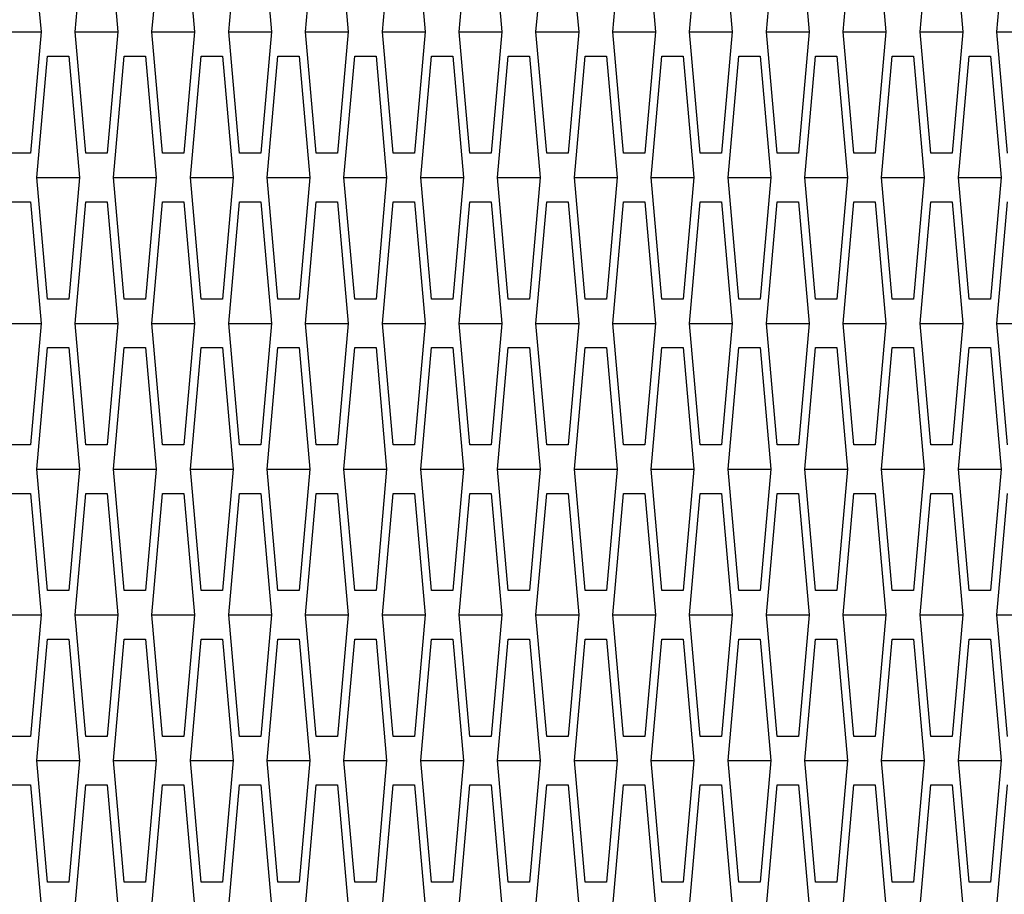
# Model space of a CAD drawing. Header units: millimetres. Extents: x 0 to 420, y 0 to 297.
# Tile 240 of 256: x 227.48 to 229.51, y 217.95 to 219.75. Entities that reach past the tile are written whole.
import ezdxf

# ---------------------------------------------------------------- set-up
doc = ezdxf.new("R2010")
doc.units = ezdxf.units.MM
doc.header["$LTSCALE"] = 23.1
doc.layers.get('0').update_dxf_attribs({"linetype": 'CONTINUOUS'})
doc.layers.add('DIM_PILOTEES', color=7, linetype='CONTINUOUS')
doc.styles.add('TEXTSTYLE_2', font='txt', dxfattribs={"width": 0.97619})
doc.styles.add('TEXTSTYLE_3', font='txt', dxfattribs={"width": 1.071429})
doc.styles.add('TEXTSTYLE_6', font='txt', dxfattribs={"width": 1.178571})
doc.dimstyles.new('DIMSTYLE_1', dxfattribs={"dimtxt": 2.5, "dimasz": 0.1875, "dimexe": 0.125, "dimexo": 0.0625, "dimgap": 1.25, "dimtad": 0, "dimtih": 1, "dimtoh": 1, "dimdsep": 46, "dimtxsty": 'TEXTSTYLE_2', "dimblk": '_FILLED', "dimblk1": '_FILLED', "dimblk2": '_FILLED', "dimcen": 0.09, "dimazin": 2, "dimtfac": 1, "dimtofl": 0, "dimtmove": 0, "dimatfit": 3, "dimldrblk": '_FILLED', "dimfxl": 1, "dimtolj": 1, "dimarcsym": 0})
doc.dimstyles.new('DIMSTYLE_2', dxfattribs={"dimtxt": 2.5, "dimasz": 0.1875, "dimexe": 0.125, "dimexo": 0.0625, "dimgap": 1.25, "dimtad": 0, "dimtih": 1, "dimtoh": 1, "dimdsep": 46, "dimtxsty": 'TEXTSTYLE_3', "dimblk": '_FILLED', "dimblk1": '_FILLED', "dimblk2": '_FILLED', "dimcen": 0.09, "dimazin": 2, "dimtfac": 1, "dimtofl": 0, "dimtmove": 0, "dimatfit": 3, "dimldrblk": '_FILLED', "dimfxl": 1, "dimtolj": 1, "dimarcsym": 0})
doc.dimstyles.new('DIMSTYLE_5', dxfattribs={"dimtxt": 2.5, "dimasz": 0.1875, "dimexe": 0.125, "dimexo": 0.0625, "dimgap": 1.25, "dimtad": 0, "dimtih": 1, "dimtoh": 1, "dimdsep": 46, "dimtxsty": 'TEXTSTYLE_6', "dimblk": '_FILLED', "dimblk1": '_FILLED', "dimblk2": '_FILLED', "dimcen": 0.09, "dimazin": 2, "dimtfac": 1, "dimtofl": 0, "dimtmove": 0, "dimatfit": 3, "dimldrblk": '_FILLED', "dimfxl": 1, "dimtolj": 1, "dimarcsym": 0})

# ---------------------------------------------------------------- blocks, each defined once
blk = doc.blocks.new('_FILLED')
at = {"color": 0, "linetype": 'BYBLOCK'}
blk.add_solid([(0, 0), (-1, 0.167), (-1, -0.167)], dxfattribs=at)
blk = doc.blocks.new('*D0')
at = {"layer": 'DIM_PILOTEES', "color": 2, "linetype": 'CONTINUOUS'}
for p, q in [((218.8808, 254.2086), (215.0951, 254.2086)), ((215.2201, 254.2086), (215.2201, 191.7537)), ((273.8528, 254.2086), (218.8808, 254.2086)), ((215.2201, 129.4471), (215.2201, 186.7537)), ((218.8808, 129.4471), (215.0951, 129.4471)), ((273.8782, 129.4471), (218.8808, 129.4471))]:
    blk.add_line(p, q, dxfattribs=at)
at = {"layer": 'DIM_PILOTEES', "color": 2, "linetype": 'CONTINUOUS', "xscale": 0.1875, "yscale": 0.1875, "zscale": 0.1875}
for p, rotation in [((215.2201, 254.2086), 90), ((215.2201, 129.4471), 270)]:
    blk.add_blockref('_FILLED', p, dxfattribs=dict(at, rotation=rotation))
at = {"layer": 'DIM_PILOTEES', "color": 2, "linetype": 'CONTINUOUS', "insert": (215.2201, 190.5037), "char_height": 2.5, "width": 10.982143, "attachment_point": 2, "line_spacing_factor": 0.9, "style": 'TEXTSTYLE_2'}
blk.add_mtext('{\\ftxt;\\W0.0001;\\H0.0001;\\~}{\\ftxt;\\W2.9285714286;\\H2.5; }{\\ftxt;\\W0.0001;\\H0.0001;\\~}', dxfattribs=at)
blk = doc.blocks.new('*D1')
at = {"layer": 'DIM_PILOTEES', "color": 2, "linetype": 'CONTINUOUS'}
for p, q in [((226.3883, 264.6125), (226.3883, 265.9875)), ((243.2945, 264.6125), (243.2945, 265.9875)), ((226.3883, 265.8625), (225.8883, 265.8625)), ((243.2945, 265.8625), (243.7945, 265.8625)), ((226.3883, 206.2157), (226.3883, 264.6125)), ((243.2945, 226.5584), (243.2945, 264.6125))]:
    blk.add_line(p, q, dxfattribs=at)
at = {"layer": 'DIM_PILOTEES', "color": 2, "linetype": 'CONTINUOUS', "xscale": 0.1875, "yscale": 0.1875, "zscale": 0.1875}
blk.add_blockref('_FILLED', (226.3883, 265.8625), dxfattribs=at)
at = {"layer": 'DIM_PILOTEES', "color": 2, "linetype": 'CONTINUOUS', "xscale": 0.1875, "yscale": 0.1875, "zscale": 0.1875, "rotation": 180}
blk.add_blockref('_FILLED', (243.2945, 265.8625), dxfattribs=at)
at = {"layer": 'DIM_PILOTEES', "color": 2, "linetype": 'CONTINUOUS', "insert": (235.5503, 267.1125), "char_height": 2.5, "width": 8.035714, "attachment_point": 2, "line_spacing_factor": 0.9, "style": 'TEXTSTYLE_3'}
blk.add_mtext('{\\ftxt;\\W0.0001;\\H0.0001;\\~}{\\ftxt;\\W2.1428571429;\\H2.5; }{\\ftxt;\\W0.0001;\\H0.0001;\\~}', dxfattribs=at)
blk = doc.blocks.new('*D8')
at = {"layer": 'DIM_PILOTEES', "color": 2, "linetype": 'CONTINUOUS'}
for p, q in [((226.3883, 276.7141), (226.3883, 278.0891)), ((276.2211, 276.7141), (276.2211, 278.0891)), ((226.3883, 277.9641), (248.9616, 277.9641)), ((276.2211, 277.9641), (257.3545, 277.9641)), ((226.3883, 206.2157), (226.3883, 276.7141)), ((276.2211, 241.6204), (276.2211, 276.7141))]:
    blk.add_line(p, q, dxfattribs=at)
at = {"layer": 'DIM_PILOTEES', "color": 2, "linetype": 'CONTINUOUS', "xscale": 0.1875, "yscale": 0.1875, "zscale": 0.1875, "rotation": 180}
blk.add_blockref('_FILLED', (226.3883, 277.9641), dxfattribs=at)
at = {"layer": 'DIM_PILOTEES', "color": 2, "linetype": 'CONTINUOUS', "xscale": 0.1875, "yscale": 0.1875, "zscale": 0.1875}
blk.add_blockref('_FILLED', (276.2211, 277.9641), dxfattribs=at)
at = {"layer": 'DIM_PILOTEES', "color": 2, "linetype": 'CONTINUOUS', "insert": (253.158, 279.2141), "char_height": 2.5, "width": 8.839286, "attachment_point": 2, "line_spacing_factor": 0.9, "style": 'TEXTSTYLE_6'}
blk.add_mtext('{\\ftxt;\\W0.0001;\\H0.0001;\\~}{\\ftxt;\\W2.3571428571;\\H2.5; }{\\ftxt;\\W0.0001;\\H0.0001;\\~}', dxfattribs=at)

msp = doc.modelspace()

# ---------------------------------------------------------------- linework, layer by layer
at = {"color": 3, "linetype": 'CONTINUOUS'}
for p, q in [((227.503, 219.972), (227.5249, 219.722)), ((227.5952, 219.722), (227.6171, 219.972)), ((227.6611, 219.972), (227.683, 219.722)), ((227.7533, 219.722), (227.7752, 219.972)), ((227.8191, 219.972), (227.8411, 219.722)), ((227.9114, 219.722), (227.9333, 219.972)), ((227.9772, 219.972), (227.9992, 219.722)), ((228.0695, 219.722), (228.0914, 219.972)), ((228.1353, 219.972), (228.1573, 219.722)), ((228.2275, 219.722), (228.2495, 219.972)), ((228.2934, 219.972), (228.3154, 219.722)), ((228.3856, 219.722), (228.4076, 219.972)), ((228.4515, 219.972), (228.4735, 219.722)), ((228.5437, 219.722), (228.5657, 219.972)), ((228.6096, 219.972), (228.6316, 219.722)), ((228.7018, 219.722), (228.7238, 219.972)), ((228.7677, 219.972), (228.7897, 219.722)), ((228.8599, 219.722), (228.8819, 219.972)), ((228.9258, 219.972), (228.9477, 219.722)), ((229.018, 219.722), (229.04, 219.972)), ((229.0839, 219.972), (229.1058, 219.722)), ((229.1761, 219.722), (229.1981, 219.972)), ((229.242, 219.972), (229.2639, 219.722)), ((229.3342, 219.722), (229.3561, 219.972)), ((229.4001, 219.972), (229.422, 219.722)), ((229.4923, 219.722), (229.5142, 219.972)), ((227.5249, 219.722), (227.503, 219.472)), ((227.6171, 219.472), (227.5952, 219.722)), ((227.683, 219.722), (227.6611, 219.472)), ((227.7752, 219.472), (227.7533, 219.722)), ((227.8411, 219.722), (227.8191, 219.472)), ((227.9333, 219.472), (227.9114, 219.722)), ((227.9992, 219.722), (227.9772, 219.472)), ((228.0914, 219.472), (228.0695, 219.722)), ((228.1573, 219.722), (228.1353, 219.472)), ((228.2495, 219.472), (228.2275, 219.722)), ((228.3154, 219.722), (228.2934, 219.472)), ((228.4076, 219.472), (228.3856, 219.722)), ((228.4735, 219.722), (228.4515, 219.472)), ((228.5657, 219.472), (228.5437, 219.722)), ((228.6316, 219.722), (228.6096, 219.472)), ((228.7238, 219.472), (228.7018, 219.722)), ((228.7897, 219.722), (228.7677, 219.472)), ((228.8819, 219.472), (228.8599, 219.722)), ((228.9477, 219.722), (228.9258, 219.472)), ((229.04, 219.472), (229.018, 219.722)), ((229.1058, 219.722), (229.0839, 219.472)), ((229.1981, 219.472), (229.1761, 219.722)), ((229.2639, 219.722), (229.242, 219.472)), ((229.3561, 219.472), (229.3342, 219.722)), ((229.422, 219.722), (229.4001, 219.472)), ((229.5142, 219.472), (229.4923, 219.722)), ((227.5161, 219.422), (227.5381, 219.672)), ((227.5381, 219.672), (227.582, 219.672)), ((227.582, 219.672), (227.604, 219.422)), ((227.6742, 219.422), (227.6962, 219.672)), ((227.6962, 219.672), (227.7401, 219.672)), ((227.7401, 219.672), (227.7621, 219.422)), ((227.8323, 219.422), (227.8543, 219.672)), ((227.8543, 219.672), (227.8982, 219.672)), ((227.8982, 219.672), (227.9201, 219.422)), ((227.9904, 219.422), (228.0124, 219.672)), ((228.0124, 219.672), (228.0563, 219.672)), ((228.0563, 219.672), (228.0782, 219.422)), ((228.1485, 219.422), (228.1705, 219.672)), ((228.1705, 219.672), (228.2144, 219.672)), ((228.2144, 219.672), (228.2363, 219.422)), ((228.3066, 219.422), (228.3286, 219.672)), ((228.3286, 219.672), (228.3725, 219.672)), ((228.3725, 219.672), (228.3944, 219.422)), ((228.4647, 219.422), (228.4866, 219.672)), ((228.4866, 219.672), (228.5306, 219.672)), ((228.5306, 219.672), (228.5525, 219.422)), ((228.6228, 219.422), (228.6447, 219.672)), ((228.6447, 219.672), (228.6886, 219.672)), ((228.6886, 219.672), (228.7106, 219.422)), ((228.7809, 219.422), (228.8028, 219.672)), ((228.8028, 219.672), (228.8467, 219.672)), ((228.8467, 219.672), (228.8687, 219.422)), ((228.939, 219.422), (228.9609, 219.672)), ((228.9609, 219.672), (229.0048, 219.672)), ((229.0048, 219.672), (229.0268, 219.422)), ((229.097, 219.422), (229.119, 219.672)), ((229.119, 219.672), (229.1629, 219.672)), ((229.1629, 219.672), (229.1849, 219.422)), ((229.2551, 219.422), (229.2771, 219.672)), ((229.2771, 219.672), (229.321, 219.672)), ((229.321, 219.672), (229.343, 219.422)), ((229.4132, 219.422), (229.4352, 219.672)), ((229.4352, 219.672), (229.4791, 219.672)), ((229.4791, 219.672), (229.5011, 219.422)), ((227.503, 219.472), (227.459, 219.472)), ((227.6611, 219.472), (227.6171, 219.472)), ((227.8191, 219.472), (227.7752, 219.472)), ((227.9772, 219.472), (227.9333, 219.472)), ((228.1353, 219.472), (228.0914, 219.472)), ((228.2934, 219.472), (228.2495, 219.472)), ((228.4515, 219.472), (228.4076, 219.472)), ((228.6096, 219.472), (228.5657, 219.472)), ((228.7677, 219.472), (228.7238, 219.472)), ((228.9258, 219.472), (228.8819, 219.472)), ((229.0839, 219.472), (229.04, 219.472)), ((229.242, 219.472), (229.1981, 219.472)), ((229.4001, 219.472), (229.3561, 219.472)), ((227.5381, 219.172), (227.5161, 219.422)), ((227.604, 219.422), (227.582, 219.172)), ((227.6962, 219.172), (227.6742, 219.422)), ((227.7621, 219.422), (227.7401, 219.172)), ((227.8543, 219.172), (227.8323, 219.422)), ((227.9201, 219.422), (227.8982, 219.172)), ((228.0124, 219.172), (227.9904, 219.422)), ((228.0782, 219.422), (228.0563, 219.172)), ((228.1705, 219.172), (228.1485, 219.422)), ((228.2363, 219.422), (228.2144, 219.172)), ((228.3286, 219.172), (228.3066, 219.422)), ((228.3944, 219.422), (228.3725, 219.172)), ((228.4866, 219.172), (228.4647, 219.422)), ((228.5525, 219.422), (228.5306, 219.172)), ((228.6447, 219.172), (228.6228, 219.422)), ((228.7106, 219.422), (228.6886, 219.172)), ((228.8028, 219.172), (228.7809, 219.422)), ((228.8687, 219.422), (228.8467, 219.172)), ((228.9609, 219.172), (228.939, 219.422)), ((229.0268, 219.422), (229.0048, 219.172)), ((229.119, 219.172), (229.097, 219.422)), ((229.1849, 219.422), (229.1629, 219.172)), ((229.2771, 219.172), (229.2551, 219.422)), ((229.343, 219.422), (229.321, 219.172)), ((229.4352, 219.172), (229.4132, 219.422)), ((229.5011, 219.422), (229.4791, 219.172)), ((227.459, 219.372), (227.503, 219.372)), ((227.503, 219.372), (227.5249, 219.122)), ((227.5952, 219.122), (227.6171, 219.372)), ((227.6171, 219.372), (227.6611, 219.372)), ((227.6611, 219.372), (227.683, 219.122)), ((227.7533, 219.122), (227.7752, 219.372)), ((227.7752, 219.372), (227.8191, 219.372)), ((227.8191, 219.372), (227.8411, 219.122)), ((227.9114, 219.122), (227.9333, 219.372)), ((227.9333, 219.372), (227.9772, 219.372)), ((227.9772, 219.372), (227.9992, 219.122)), ((228.0695, 219.122), (228.0914, 219.372)), ((228.0914, 219.372), (228.1353, 219.372)), ((228.1353, 219.372), (228.1573, 219.122)), ((228.2275, 219.122), (228.2495, 219.372)), ((228.2495, 219.372), (228.2934, 219.372)), ((228.2934, 219.372), (228.3154, 219.122)), ((228.3856, 219.122), (228.4076, 219.372)), ((228.4076, 219.372), (228.4515, 219.372)), ((228.4515, 219.372), (228.4735, 219.122)), ((228.5437, 219.122), (228.5657, 219.372)), ((228.5657, 219.372), (228.6096, 219.372)), ((228.6096, 219.372), (228.6316, 219.122)), ((228.7018, 219.122), (228.7238, 219.372)), ((228.7238, 219.372), (228.7677, 219.372)), ((228.7677, 219.372), (228.7897, 219.122)), ((228.8599, 219.122), (228.8819, 219.372)), ((228.8819, 219.372), (228.9258, 219.372)), ((228.9258, 219.372), (228.9477, 219.122)), ((229.018, 219.122), (229.04, 219.372)), ((229.04, 219.372), (229.0839, 219.372)), ((229.0839, 219.372), (229.1058, 219.122)), ((229.1761, 219.122), (229.1981, 219.372)), ((229.1981, 219.372), (229.242, 219.372)), ((229.242, 219.372), (229.2639, 219.122)), ((229.3342, 219.122), (229.3561, 219.372)), ((229.3561, 219.372), (229.4001, 219.372)), ((229.4001, 219.372), (229.422, 219.122)), ((229.4923, 219.122), (229.5142, 219.372)), ((227.582, 219.172), (227.5381, 219.172)), ((227.7401, 219.172), (227.6962, 219.172)), ((227.8982, 219.172), (227.8543, 219.172)), ((228.0563, 219.172), (228.0124, 219.172)), ((228.2144, 219.172), (228.1705, 219.172)), ((228.3725, 219.172), (228.3286, 219.172)), ((228.5306, 219.172), (228.4866, 219.172)), ((228.6886, 219.172), (228.6447, 219.172)), ((228.8467, 219.172), (228.8028, 219.172)), ((229.0048, 219.172), (228.9609, 219.172)), ((229.1629, 219.172), (229.119, 219.172)), ((229.321, 219.172), (229.2771, 219.172)), ((229.4791, 219.172), (229.4352, 219.172)), ((227.5249, 219.122), (227.503, 218.872)), ((227.6171, 218.872), (227.5952, 219.122)), ((227.683, 219.122), (227.6611, 218.872)), ((227.7752, 218.872), (227.7533, 219.122)), ((227.8411, 219.122), (227.8191, 218.872)), ((227.9333, 218.872), (227.9114, 219.122)), ((227.9992, 219.122), (227.9772, 218.872)), ((228.0914, 218.872), (228.0695, 219.122)), ((228.1573, 219.122), (228.1353, 218.872)), ((228.2495, 218.872), (228.2275, 219.122)), ((228.3154, 219.122), (228.2934, 218.872)), ((228.4076, 218.872), (228.3856, 219.122)), ((228.4735, 219.122), (228.4515, 218.872)), ((228.5657, 218.872), (228.5437, 219.122)), ((228.6316, 219.122), (228.6096, 218.872)), ((228.7238, 218.872), (228.7018, 219.122)), ((228.7897, 219.122), (228.7677, 218.872)), ((228.8819, 218.872), (228.8599, 219.122)), ((228.9477, 219.122), (228.9258, 218.872)), ((229.04, 218.872), (229.018, 219.122)), ((229.1058, 219.122), (229.0839, 218.872)), ((229.1981, 218.872), (229.1761, 219.122)), ((229.2639, 219.122), (229.242, 218.872)), ((229.3561, 218.872), (229.3342, 219.122)), ((229.422, 219.122), (229.4001, 218.872)), ((229.5142, 218.872), (229.4923, 219.122)), ((227.5161, 218.822), (227.5381, 219.072)), ((227.5381, 219.072), (227.582, 219.072)), ((227.582, 219.072), (227.604, 218.822)), ((227.6742, 218.822), (227.6962, 219.072)), ((227.6962, 219.072), (227.7401, 219.072)), ((227.7401, 219.072), (227.7621, 218.822)), ((227.8323, 218.822), (227.8543, 219.072)), ((227.8543, 219.072), (227.8982, 219.072)), ((227.8982, 219.072), (227.9201, 218.822)), ((227.9904, 218.822), (228.0124, 219.072)), ((228.0124, 219.072), (228.0563, 219.072)), ((228.0563, 219.072), (228.0782, 218.822)), ((228.1485, 218.822), (228.1705, 219.072)), ((228.1705, 219.072), (228.2144, 219.072)), ((228.2144, 219.072), (228.2363, 218.822)), ((228.3066, 218.822), (228.3286, 219.072)), ((228.3286, 219.072), (228.3725, 219.072)), ((228.3725, 219.072), (228.3944, 218.822)), ((228.4647, 218.822), (228.4866, 219.072)), ((228.4866, 219.072), (228.5306, 219.072)), ((228.5306, 219.072), (228.5525, 218.822)), ((228.6228, 218.822), (228.6447, 219.072)), ((228.6447, 219.072), (228.6886, 219.072)), ((228.6886, 219.072), (228.7106, 218.822)), ((228.7809, 218.822), (228.8028, 219.072)), ((228.8028, 219.072), (228.8467, 219.072)), ((228.8467, 219.072), (228.8687, 218.822)), ((228.939, 218.822), (228.9609, 219.072)), ((228.9609, 219.072), (229.0048, 219.072)), ((229.0048, 219.072), (229.0268, 218.822)), ((229.097, 218.822), (229.119, 219.072)), ((229.119, 219.072), (229.1629, 219.072)), ((229.1629, 219.072), (229.1849, 218.822)), ((229.2551, 218.822), (229.2771, 219.072)), ((229.2771, 219.072), (229.321, 219.072)), ((229.321, 219.072), (229.343, 218.822)), ((229.4132, 218.822), (229.4352, 219.072)), ((229.4352, 219.072), (229.4791, 219.072)), ((229.4791, 219.072), (229.5011, 218.822)), ((227.503, 218.872), (227.459, 218.872)), ((227.6611, 218.872), (227.6171, 218.872)), ((227.8191, 218.872), (227.7752, 218.872)), ((227.9772, 218.872), (227.9333, 218.872)), ((228.1353, 218.872), (228.0914, 218.872)), ((228.2934, 218.872), (228.2495, 218.872)), ((228.4515, 218.872), (228.4076, 218.872)), ((228.6096, 218.872), (228.5657, 218.872)), ((228.7677, 218.872), (228.7238, 218.872)), ((228.9258, 218.872), (228.8819, 218.872)), ((229.0839, 218.872), (229.04, 218.872)), ((229.242, 218.872), (229.1981, 218.872)), ((229.4001, 218.872), (229.3561, 218.872)), ((227.5381, 218.572), (227.5161, 218.822)), ((227.604, 218.822), (227.582, 218.572)), ((227.6962, 218.572), (227.6742, 218.822)), ((227.7621, 218.822), (227.7401, 218.572)), ((227.8543, 218.572), (227.8323, 218.822)), ((227.9201, 218.822), (227.8982, 218.572)), ((228.0124, 218.572), (227.9904, 218.822)), ((228.0782, 218.822), (228.0563, 218.572)), ((228.1705, 218.572), (228.1485, 218.822)), ((228.2363, 218.822), (228.2144, 218.572)), ((228.3286, 218.572), (228.3066, 218.822)), ((228.3944, 218.822), (228.3725, 218.572)), ((228.4866, 218.572), (228.4647, 218.822)), ((228.5525, 218.822), (228.5306, 218.572)), ((228.6447, 218.572), (228.6228, 218.822)), ((228.7106, 218.822), (228.6886, 218.572)), ((228.8028, 218.572), (228.7809, 218.822)), ((228.8687, 218.822), (228.8467, 218.572)), ((228.9609, 218.572), (228.939, 218.822)), ((229.0268, 218.822), (229.0048, 218.572)), ((229.119, 218.572), (229.097, 218.822)), ((229.1849, 218.822), (229.1629, 218.572)), ((229.2771, 218.572), (229.2551, 218.822)), ((229.343, 218.822), (229.321, 218.572)), ((229.4352, 218.572), (229.4132, 218.822)), ((229.5011, 218.822), (229.4791, 218.572)), ((227.459, 218.772), (227.503, 218.772)), ((227.503, 218.772), (227.5249, 218.522)), ((227.5952, 218.522), (227.6171, 218.772)), ((227.6171, 218.772), (227.6611, 218.772)), ((227.6611, 218.772), (227.683, 218.522)), ((227.7533, 218.522), (227.7752, 218.772)), ((227.7752, 218.772), (227.8191, 218.772)), ((227.8191, 218.772), (227.8411, 218.522)), ((227.9114, 218.522), (227.9333, 218.772)), ((227.9333, 218.772), (227.9772, 218.772)), ((227.9772, 218.772), (227.9992, 218.522)), ((228.0695, 218.522), (228.0914, 218.772)), ((228.0914, 218.772), (228.1353, 218.772)), ((228.1353, 218.772), (228.1573, 218.522)), ((228.2275, 218.522), (228.2495, 218.772)), ((228.2495, 218.772), (228.2934, 218.772)), ((228.2934, 218.772), (228.3154, 218.522)), ((228.3856, 218.522), (228.4076, 218.772)), ((228.4076, 218.772), (228.4515, 218.772)), ((228.4515, 218.772), (228.4735, 218.522)), ((228.5437, 218.522), (228.5657, 218.772)), ((228.5657, 218.772), (228.6096, 218.772)), ((228.6096, 218.772), (228.6316, 218.522)), ((228.7018, 218.522), (228.7238, 218.772)), ((228.7238, 218.772), (228.7677, 218.772)), ((228.7677, 218.772), (228.7897, 218.522)), ((228.8599, 218.522), (228.8819, 218.772)), ((228.8819, 218.772), (228.9258, 218.772)), ((228.9258, 218.772), (228.9477, 218.522)), ((229.018, 218.522), (229.04, 218.772)), ((229.04, 218.772), (229.0839, 218.772)), ((229.0839, 218.772), (229.1058, 218.522)), ((229.1761, 218.522), (229.1981, 218.772)), ((229.1981, 218.772), (229.242, 218.772)), ((229.242, 218.772), (229.2639, 218.522)), ((229.3342, 218.522), (229.3561, 218.772)), ((229.3561, 218.772), (229.4001, 218.772)), ((229.4001, 218.772), (229.422, 218.522)), ((229.4923, 218.522), (229.5142, 218.772)), ((227.582, 218.572), (227.5381, 218.572)), ((227.7401, 218.572), (227.6962, 218.572)), ((227.8982, 218.572), (227.8543, 218.572)), ((228.0563, 218.572), (228.0124, 218.572)), ((228.2144, 218.572), (228.1705, 218.572)), ((228.3725, 218.572), (228.3286, 218.572)), ((228.5306, 218.572), (228.4866, 218.572)), ((228.6886, 218.572), (228.6447, 218.572)), ((228.8467, 218.572), (228.8028, 218.572)), ((229.0048, 218.572), (228.9609, 218.572)), ((229.1629, 218.572), (229.119, 218.572)), ((229.321, 218.572), (229.2771, 218.572)), ((229.4791, 218.572), (229.4352, 218.572)), ((227.5249, 218.522), (227.503, 218.272)), ((227.6171, 218.272), (227.5952, 218.522)), ((227.683, 218.522), (227.6611, 218.272)), ((227.7752, 218.272), (227.7533, 218.522)), ((227.8411, 218.522), (227.8191, 218.272)), ((227.9333, 218.272), (227.9114, 218.522)), ((227.9992, 218.522), (227.9772, 218.272)), ((228.0914, 218.272), (228.0695, 218.522)), ((228.1573, 218.522), (228.1353, 218.272)), ((228.2495, 218.272), (228.2275, 218.522)), ((228.3154, 218.522), (228.2934, 218.272)), ((228.4076, 218.272), (228.3856, 218.522)), ((228.4735, 218.522), (228.4515, 218.272)), ((228.5657, 218.272), (228.5437, 218.522)), ((228.6316, 218.522), (228.6096, 218.272)), ((228.7238, 218.272), (228.7018, 218.522)), ((228.7897, 218.522), (228.7677, 218.272)), ((228.8819, 218.272), (228.8599, 218.522)), ((228.9477, 218.522), (228.9258, 218.272)), ((229.04, 218.272), (229.018, 218.522)), ((229.1058, 218.522), (229.0839, 218.272)), ((229.1981, 218.272), (229.1761, 218.522)), ((229.2639, 218.522), (229.242, 218.272)), ((229.3561, 218.272), (229.3342, 218.522)), ((229.422, 218.522), (229.4001, 218.272)), ((229.5142, 218.272), (229.4923, 218.522)), ((227.5161, 218.222), (227.5381, 218.472)), ((227.5381, 218.472), (227.582, 218.472)), ((227.582, 218.472), (227.604, 218.222)), ((227.6742, 218.222), (227.6962, 218.472)), ((227.6962, 218.472), (227.7401, 218.472)), ((227.7401, 218.472), (227.7621, 218.222)), ((227.8323, 218.222), (227.8543, 218.472)), ((227.8543, 218.472), (227.8982, 218.472)), ((227.8982, 218.472), (227.9201, 218.222)), ((227.9904, 218.222), (228.0124, 218.472)), ((228.0124, 218.472), (228.0563, 218.472)), ((228.0563, 218.472), (228.0782, 218.222)), ((228.1485, 218.222), (228.1705, 218.472)), ((228.1705, 218.472), (228.2144, 218.472)), ((228.2144, 218.472), (228.2363, 218.222)), ((228.3066, 218.222), (228.3286, 218.472)), ((228.3286, 218.472), (228.3725, 218.472)), ((228.3725, 218.472), (228.3944, 218.222)), ((228.4647, 218.222), (228.4866, 218.472)), ((228.4866, 218.472), (228.5306, 218.472)), ((228.5306, 218.472), (228.5525, 218.222)), ((228.6228, 218.222), (228.6447, 218.472)), ((228.6447, 218.472), (228.6886, 218.472)), ((228.6886, 218.472), (228.7106, 218.222)), ((228.7809, 218.222), (228.8028, 218.472)), ((228.8028, 218.472), (228.8467, 218.472)), ((228.8467, 218.472), (228.8687, 218.222)), ((228.939, 218.222), (228.9609, 218.472)), ((228.9609, 218.472), (229.0048, 218.472)), ((229.0048, 218.472), (229.0268, 218.222)), ((229.097, 218.222), (229.119, 218.472)), ((229.119, 218.472), (229.1629, 218.472)), ((229.1629, 218.472), (229.1849, 218.222)), ((229.2551, 218.222), (229.2771, 218.472)), ((229.2771, 218.472), (229.321, 218.472)), ((229.321, 218.472), (229.343, 218.222)), ((229.4132, 218.222), (229.4352, 218.472)), ((229.4352, 218.472), (229.4791, 218.472)), ((229.4791, 218.472), (229.5011, 218.222)), ((227.503, 218.272), (227.459, 218.272)), ((227.6611, 218.272), (227.6171, 218.272)), ((227.8191, 218.272), (227.7752, 218.272)), ((227.9772, 218.272), (227.9333, 218.272)), ((228.1353, 218.272), (228.0914, 218.272)), ((228.2934, 218.272), (228.2495, 218.272)), ((228.4515, 218.272), (228.4076, 218.272)), ((228.6096, 218.272), (228.5657, 218.272)), ((228.7677, 218.272), (228.7238, 218.272)), ((228.9258, 218.272), (228.8819, 218.272)), ((229.0839, 218.272), (229.04, 218.272)), ((229.242, 218.272), (229.1981, 218.272)), ((229.4001, 218.272), (229.3561, 218.272)), ((227.5381, 217.972), (227.5161, 218.222)), ((227.604, 218.222), (227.582, 217.972)), ((227.6962, 217.972), (227.6742, 218.222)), ((227.7621, 218.222), (227.7401, 217.972)), ((227.8543, 217.972), (227.8323, 218.222)), ((227.9201, 218.222), (227.8982, 217.972)), ((228.0124, 217.972), (227.9904, 218.222)), ((228.0782, 218.222), (228.0563, 217.972)), ((228.1705, 217.972), (228.1485, 218.222)), ((228.2363, 218.222), (228.2144, 217.972)), ((228.3286, 217.972), (228.3066, 218.222)), ((228.3944, 218.222), (228.3725, 217.972)), ((228.4866, 217.972), (228.4647, 218.222)), ((228.5525, 218.222), (228.5306, 217.972)), ((228.6447, 217.972), (228.6228, 218.222)), ((228.7106, 218.222), (228.6886, 217.972)), ((228.8028, 217.972), (228.7809, 218.222)), ((228.8687, 218.222), (228.8467, 217.972)), ((228.9609, 217.972), (228.939, 218.222)), ((229.0268, 218.222), (229.0048, 217.972)), ((229.119, 217.972), (229.097, 218.222)), ((229.1849, 218.222), (229.1629, 217.972)), ((229.2771, 217.972), (229.2551, 218.222)), ((229.343, 218.222), (229.321, 217.972)), ((229.4352, 217.972), (229.4132, 218.222)), ((229.5011, 218.222), (229.4791, 217.972)), ((227.459, 218.172), (227.503, 218.172)), ((227.503, 218.172), (227.5249, 217.922)), ((227.5952, 217.922), (227.6171, 218.172)), ((227.6171, 218.172), (227.6611, 218.172)), ((227.6611, 218.172), (227.683, 217.922)), ((227.7533, 217.922), (227.7752, 218.172)), ((227.7752, 218.172), (227.8191, 218.172)), ((227.8191, 218.172), (227.8411, 217.922)), ((227.9114, 217.922), (227.9333, 218.172)), ((227.9333, 218.172), (227.9772, 218.172)), ((227.9772, 218.172), (227.9992, 217.922)), ((228.0695, 217.922), (228.0914, 218.172)), ((228.0914, 218.172), (228.1353, 218.172)), ((228.1353, 218.172), (228.1573, 217.922)), ((228.2275, 217.922), (228.2495, 218.172)), ((228.2495, 218.172), (228.2934, 218.172)), ((228.2934, 218.172), (228.3154, 217.922)), ((228.3856, 217.922), (228.4076, 218.172)), ((228.4076, 218.172), (228.4515, 218.172)), ((228.4515, 218.172), (228.4735, 217.922)), ((228.5437, 217.922), (228.5657, 218.172)), ((228.5657, 218.172), (228.6096, 218.172)), ((228.6096, 218.172), (228.6316, 217.922)), ((228.7018, 217.922), (228.7238, 218.172)), ((228.7238, 218.172), (228.7677, 218.172)), ((228.7677, 218.172), (228.7897, 217.922)), ((228.8599, 217.922), (228.8819, 218.172)), ((228.8819, 218.172), (228.9258, 218.172)), ((228.9258, 218.172), (228.9477, 217.922)), ((229.018, 217.922), (229.04, 218.172)), ((229.04, 218.172), (229.0839, 218.172)), ((229.0839, 218.172), (229.1058, 217.922)), ((229.1761, 217.922), (229.1981, 218.172)), ((229.1981, 218.172), (229.242, 218.172)), ((229.242, 218.172), (229.2639, 217.922)), ((229.3342, 217.922), (229.3561, 218.172)), ((229.3561, 218.172), (229.4001, 218.172)), ((229.4001, 218.172), (229.422, 217.922)), ((229.4923, 217.922), (229.5142, 218.172)), ((227.582, 217.972), (227.5381, 217.972)), ((227.7401, 217.972), (227.6962, 217.972)), ((227.8982, 217.972), (227.8543, 217.972)), ((228.0563, 217.972), (228.0124, 217.972)), ((228.2144, 217.972), (228.1705, 217.972)), ((228.3725, 217.972), (228.3286, 217.972)), ((228.5306, 217.972), (228.4866, 217.972)), ((228.6886, 217.972), (228.6447, 217.972)), ((228.8467, 217.972), (228.8028, 217.972)), ((229.0048, 217.972), (228.9609, 217.972)), ((229.1629, 217.972), (229.119, 217.972)), ((229.321, 217.972), (229.2771, 217.972)), ((229.4791, 217.972), (229.4352, 217.972))]:
    msp.add_line(p, q, dxfattribs=at)
at = {"color": 7, "linetype": 'CONTINUOUS'}
for p, q in [((227.4371, 219.722), (227.5249, 219.722)), ((227.5952, 219.722), (227.683, 219.722)), ((227.7533, 219.722), (227.8411, 219.722)), ((227.9114, 219.722), (227.9992, 219.722)), ((228.0695, 219.722), (228.1573, 219.722)), ((228.2275, 219.722), (228.3154, 219.722)), ((228.3856, 219.722), (228.4735, 219.722)), ((228.5437, 219.722), (228.6316, 219.722)), ((228.7018, 219.722), (228.7897, 219.722)), ((228.8599, 219.722), (228.9477, 219.722)), ((229.018, 219.722), (229.1058, 219.722)), ((229.1761, 219.722), (229.2639, 219.722)), ((229.3342, 219.722), (229.422, 219.722)), ((229.4923, 219.722), (229.5801, 219.722)), ((227.5161, 219.422), (227.604, 219.422)), ((227.6742, 219.422), (227.7621, 219.422)), ((227.8323, 219.422), (227.9201, 219.422)), ((227.9904, 219.422), (228.0782, 219.422)), ((228.1485, 219.422), (228.2363, 219.422)), ((228.3066, 219.422), (228.3944, 219.422)), ((228.4647, 219.422), (228.5525, 219.422)), ((228.6228, 219.422), (228.7106, 219.422)), ((228.7809, 219.422), (228.8687, 219.422)), ((228.939, 219.422), (229.0268, 219.422)), ((229.097, 219.422), (229.1849, 219.422)), ((229.2551, 219.422), (229.343, 219.422)), ((229.4132, 219.422), (229.5011, 219.422)), ((227.4371, 219.122), (227.5249, 219.122)), ((227.5952, 219.122), (227.683, 219.122)), ((227.7533, 219.122), (227.8411, 219.122)), ((227.9114, 219.122), (227.9992, 219.122)), ((228.0695, 219.122), (228.1573, 219.122)), ((228.2275, 219.122), (228.3154, 219.122)), ((228.3856, 219.122), (228.4735, 219.122)), ((228.5437, 219.122), (228.6316, 219.122)), ((228.7018, 219.122), (228.7897, 219.122)), ((228.8599, 219.122), (228.9477, 219.122)), ((229.018, 219.122), (229.1058, 219.122)), ((229.1761, 219.122), (229.2639, 219.122)), ((229.3342, 219.122), (229.422, 219.122)), ((229.4923, 219.122), (229.5801, 219.122)), ((227.5161, 218.822), (227.604, 218.822)), ((227.6742, 218.822), (227.7621, 218.822)), ((227.8323, 218.822), (227.9201, 218.822)), ((227.9904, 218.822), (228.0782, 218.822)), ((228.1485, 218.822), (228.2363, 218.822)), ((228.3066, 218.822), (228.3944, 218.822)), ((228.4647, 218.822), (228.5525, 218.822)), ((228.6228, 218.822), (228.7106, 218.822)), ((228.7809, 218.822), (228.8687, 218.822)), ((228.939, 218.822), (229.0268, 218.822)), ((229.097, 218.822), (229.1849, 218.822)), ((229.2551, 218.822), (229.343, 218.822)), ((229.4132, 218.822), (229.5011, 218.822)), ((227.4371, 218.522), (227.5249, 218.522)), ((227.5952, 218.522), (227.683, 218.522)), ((227.7533, 218.522), (227.8411, 218.522)), ((227.9114, 218.522), (227.9992, 218.522)), ((228.0695, 218.522), (228.1573, 218.522)), ((228.2275, 218.522), (228.3154, 218.522)), ((228.3856, 218.522), (228.4735, 218.522)), ((228.5437, 218.522), (228.6316, 218.522)), ((228.7018, 218.522), (228.7897, 218.522)), ((228.8599, 218.522), (228.9477, 218.522)), ((229.018, 218.522), (229.1058, 218.522)), ((229.1761, 218.522), (229.2639, 218.522)), ((229.3342, 218.522), (229.422, 218.522)), ((229.4923, 218.522), (229.5801, 218.522)), ((227.5161, 218.222), (227.604, 218.222)), ((227.6742, 218.222), (227.7621, 218.222)), ((227.8323, 218.222), (227.9201, 218.222)), ((227.9904, 218.222), (228.0782, 218.222)), ((228.1485, 218.222), (228.2363, 218.222)), ((228.3066, 218.222), (228.3944, 218.222)), ((228.4647, 218.222), (228.5525, 218.222)), ((228.6228, 218.222), (228.7106, 218.222)), ((228.7809, 218.222), (228.8687, 218.222)), ((228.939, 218.222), (229.0268, 218.222)), ((229.097, 218.222), (229.1849, 218.222)), ((229.2551, 218.222), (229.343, 218.222)), ((229.4132, 218.222), (229.5011, 218.222))]:
    msp.add_line(p, q, dxfattribs=at)

# ---------------------------------------------------------------- dimensions: what is measured, and where the dimension line sits
at = {"layer": 'DIM_PILOTEES', "color": 2, "linetype": 'CONTINUOUS'}
for base, p1, p2, angle, text, dimstyle, picture, middle in [((226.3883, 277.9641), (276.2211, 241.5579), (226.3883, 206.1532), 180, '{\\ftxt;\\W0.0001;\\H0.0001;\\~}{\\ftxt;\\W2.3571428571;\\H2.5; }{\\ftxt;\\W0.0001;\\H0.0001;\\~}', 'DIMSTYLE_5', '*D8', (250.2116, 276.7141)), ((226.3883, 265.8625), (243.2945, 226.4959), (226.3883, 206.1532), 180, '{\\ftxt;\\W0.0001;\\H0.0001;\\~}{\\ftxt;\\W2.1428571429;\\H2.5; }{\\ftxt;\\W0.0001;\\H0.0001;\\~}', 'DIMSTYLE_2', '*D1', (232.8717, 264.6125)), ((215.2201, 254.2086), (273.9407, 129.4471), (273.9153, 254.2086), 90, '{\\ftxt;\\W0.0001;\\H0.0001;\\~}{\\ftxt;\\W2.9285714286;\\H2.5; }{\\ftxt;\\W0.0001;\\H0.0001;\\~}', 'DIMSTYLE_1', '*D0', (211.5594, 188.0037))]:
    dim = msp.add_linear_dim(base=base, p1=p1, p2=p2, angle=angle, text=text, dimstyle=dimstyle, dxfattribs=at)
    dim.commit()
    dim.dimension.update_dxf_attribs({"geometry": picture, "text_midpoint": middle, "dimtype": 160})

doc.saveas('drawing.dxf')
